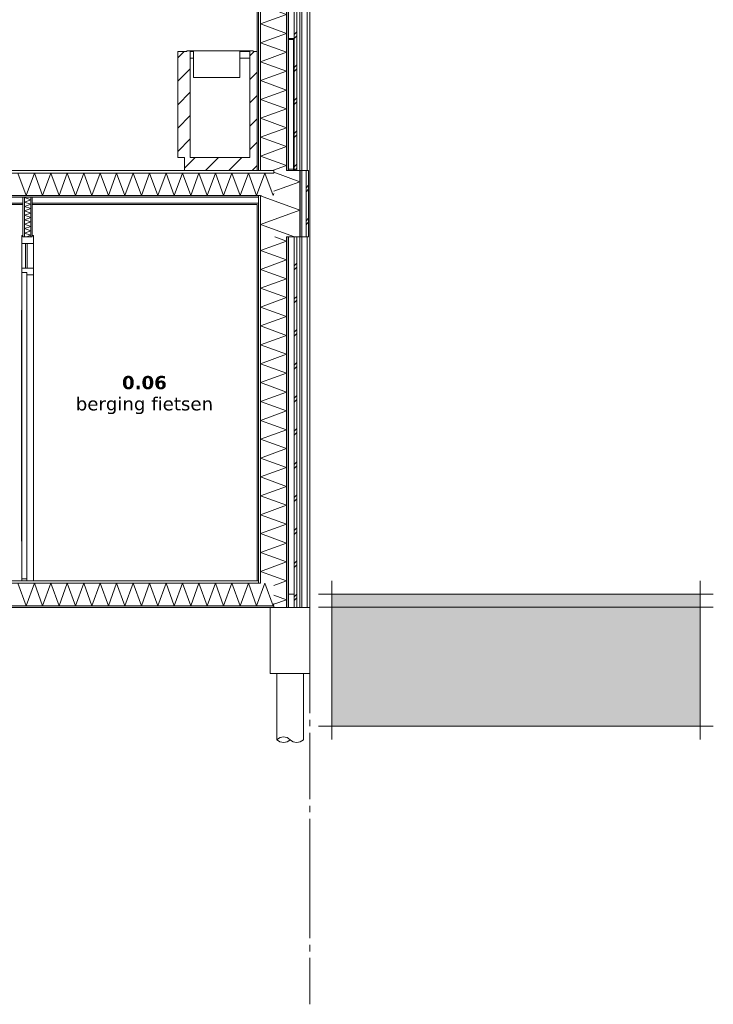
# Model space of a CAD drawing. Header units: millimetres. Extents: x -25778 to 132920, y -21930 to 17454.
# Tile 24 of 26: x 127675 to 132920, y -21930 to -14488. Entities that reach past the tile are written whole.
import ezdxf

# ---------------------------------------------------------------- set-up
doc = ezdxf.new("R2010")
doc.units = ezdxf.units.MM
doc.header["$MEASUREMENT"] = 0
doc.linetypes.add('B0204', pattern=[650, 500, -50, 50, -50])
for name, color, linetype in [('00 2D tek aankleding', 7, 'Continuous'), ('00 2D tek aankleding 2D arcering', 7, 'Continuous'), ('17 Paalfundering', 7, 'Continuous'), ('34 Balustrades', 7, 'Continuous'), ('A Stramien.module', 7, 'Continuous'), ('New_13 Vloeren op grondslag', 7, 'Continuous'), ('New_13 Vloeren op grondslag Doorsnede-arcering', 7, 'Continuous'), ('New_13 Vloeren op grondslag Laagscheidingslijnen', 7, 'Continuous'), ('New_16 Fundering', 7, 'Continuous'), ('New_16 Fundering Laagscheidingslijnen', 7, 'Continuous'), ('New_21 Buitenwanden', 7, 'Continuous'), ('New_21 Buitenwanden Doorsnede-arcering', 7, 'Continuous'), ('New_21 Buitenwanden Laagscheidingslijnen', 7, 'Continuous'), ('New_22 C Binnenwanden', 7, 'Continuous'), ('New_22 C Binnenwanden Deuren', 7, 'Continuous'), ('New_22 C Binnenwanden Doorsnede-arcering', 7, 'Continuous'), ('New_22 C Binnenwanden Laagscheidingslijnen', 7, 'Continuous'), ('New_23 Vloeren', 7, 'Continuous'), ('New_23 Vloeren Doorsnede-arcering', 7, 'Continuous'), ('New_23 Vloeren Laagscheidingslijnen', 7, 'Continuous'), ('New_73 Keuken', 7, 'Continuous'), ('New_73 Keuken Doorsnede-arcering', 7, 'Continuous'), ('Tekst_dim Algemeen', 7, 'Continuous')]:
    doc.layers.add(name, color=color, linetype=linetype)
doc.styles.add('GENERATED_STYLE_2', font='verdana.ttf')
pattern_1 = [(270, (122620.28, -18728.747), (25, 0), [])]
pattern_2 = [(270, (122620.28, -18728.75), (86.6025, 0), [0, -50]), (270, (122663.58, -18753.75), (86.6025, 0), [0, -50])]
pattern_3 = [(0, (122620.28, -18728.747), (0, 25), [])]
pattern_4 = [(0, (122620.28, -18728.75), (0, 86.6025), [0, -50]), (0, (122645.28, -18685.446), (0, 86.6025), [0, -50])]
pattern_5 = [(45, (122620.28, -18728.75), (-88.3883, 88.3883), [])]

# ---------------------------------------------------------------- blocks, each defined once
blk = doc.blocks.new('*X339', base_point=(122620.3, -18728.7))
at = {"layer": 'New_21 Buitenwanden Doorsnede-arcering', "color": 7, "linetype": 'Continuous', "lineweight": 0}
for p, q in [((129693.3, -16160.6), (129605.8, -16128.7)), ((129693.3, -16160.6), (129497.3, -16231.9)), ((129693.3, -16303.2), (129497.3, -16231.9)), ((129693.3, -16303.2), (129497.3, -16374.6)), ((129693.3, -16445.9), (129497.3, -16374.6)), ((129693.3, -16445.9), (129497.3, -16517.3)), ((129693.3, -16588.6), (129497.3, -16517.3)), ((129693.3, -16588.6), (129497.3, -16659.9)), ((129693.3, -16731.3), (129497.3, -16659.9)), ((129693.3, -16731.3), (129497.3, -16802.6)), ((129693.3, -16874), (129497.3, -16802.6)), ((129693.3, -16874), (129497.3, -16945.3)), ((129693.3, -17016.6), (129497.3, -16945.3)), ((129693.3, -17016.6), (129497.3, -17088)), ((129693.3, -17159.3), (129497.3, -17088)), ((129693.3, -17159.3), (129497.3, -17230.6)), ((129693.3, -17302), (129497.3, -17230.6)), ((129693.3, -17302), (129497.3, -17373.3)), ((129693.3, -17444.7), (129497.3, -17373.3)), ((129693.3, -17444.7), (129497.3, -17516)), ((129693.3, -17587.3), (129497.3, -17516)), ((129693.3, -17587.3), (129497.3, -17658.7)), ((129693.3, -17730), (129497.3, -17658.7)), ((129693.3, -17730), (129497.3, -17801.4)), ((129693.3, -17872.7), (129497.3, -17801.4)), ((129693.3, -17872.7), (129497.3, -17944)), ((129693.3, -18015.4), (129497.3, -17944)), ((129693.3, -18015.4), (129497.3, -18086.7)), ((129693.3, -18158), (129497.3, -18086.7)), ((129693.3, -18158), (129497.3, -18229.4)), ((129693.3, -18300.7), (129497.3, -18229.4)), ((129693.3, -18300.7), (129497.3, -18372.1)), ((129693.3, -18443.4), (129497.3, -18372.1)), ((129693.3, -18443.4), (129497.3, -18514.7)), ((129693.3, -18586.1), (129497.3, -18514.7)), ((129693.3, -18586.1), (129497.3, -18657.4)), ((129693.3, -18728.7), (129497.3, -18657.4)), ((129693.3, -18728.7), (129597.3, -18763.7)), ((129693.3, -18871.4), (129597.3, -18836.5)), ((129693.3, -18871.4), (129597.3, -18906.4))]:
    blk.add_line(p, q, dxfattribs=at)
blk = doc.blocks.new('*X340', base_point=(122620.3, -18728.7))
at = {"layer": 'New_21 Buitenwanden Doorsnede-arcering', "color": 7, "linetype": 'Continuous', "lineweight": 0}
for p, q in [((129750.3, -16348.7), (129770.3, -16328.7)), ((129750.3, -16378.7), (129770.3, -16358.7)), ((129750.3, -16598.7), (129770.3, -16578.7)), ((129750.3, -16628.7), (129770.3, -16608.7)), ((129750.3, -16848.7), (129770.3, -16828.7)), ((129750.3, -16878.7), (129770.3, -16858.7)), ((129750.3, -17098.7), (129770.3, -17078.7)), ((129750.3, -17128.7), (129770.3, -17108.7)), ((129750.3, -17348.7), (129770.3, -17328.7)), ((129750.3, -17378.7), (129770.3, -17358.7)), ((129750.3, -17598.7), (129770.3, -17578.7)), ((129750.3, -17628.7), (129770.3, -17608.7)), ((129750.3, -17848.7), (129770.3, -17828.7)), ((129750.3, -17878.7), (129770.3, -17858.7)), ((129750.3, -18098.7), (129770.3, -18078.7)), ((129750.3, -18128.7), (129770.3, -18108.7)), ((129750.3, -18348.7), (129770.3, -18328.7)), ((129750.3, -18378.7), (129770.3, -18358.7)), ((129750.3, -18598.7), (129770.3, -18578.7)), ((129750.3, -18628.7), (129770.3, -18608.7)), ((129750.3, -18848.7), (129770.3, -18828.7)), ((129750.3, -18878.7), (129770.3, -18858.7))]:
    blk.add_line(p, q, dxfattribs=at)
blk = doc.blocks.new('Section Element_288_6', base_point=(122620.3, -18728.7))
at = {"layer": 'New_21 Buitenwanden Doorsnede-arcering', "linetype": 'Continuous', "lineweight": 0, "true_color": 0x000000}
h = blk.add_hatch(dxfattribs=at)
h.set_pattern_fill('720_Gips_0006', color=18, style=0, pattern_type=2)
h.set_pattern_definition(pattern_2)
h.paths.add_polyline_path([(129470.3, -16128.7), (129470.3, -18728.7), (129482.3, -18728.7), (129482.3, -16128.7)])
h = blk.add_hatch(dxfattribs=at)
h.set_pattern_fill('325_Houtachtig_plaatmate_E7', color=18, style=0, pattern_type=2)
h.set_pattern_definition(pattern_1)
h.paths.add_polyline_path([(129482.3, -18746.7), (129497.3, -18746.7), (129497.3, -16128.7), (129482.3, -16128.7), (129482.3, -18728.7)])
h = blk.add_hatch(dxfattribs=at)
h.set_pattern_fill('325_Houtachtig_plaatmate_E7', color=18, style=0, pattern_type=2)
h.set_pattern_definition(pattern_1)
h.paths.add_polyline_path([(129708.3, -16128.7), (129693.3, -16128.7), (129693.3, -18929.7), (129708.3, -18929.7)])
at = {"layer": 'New_21 Buitenwanden', "color": 9, "linetype": 'Continuous', "lineweight": 0}
for p, q in [((129470.3, -16128.7), (129470.3, -18728.7)), ((129770.3, -16128.7), (129770.3, -18929.7))]:
    blk.add_line(p, q, dxfattribs=at)
at = {"layer": 'New_21 Buitenwanden', "color": 149, "linetype": 'Continuous', "lineweight": 0, "true_color": 0x3c4244}
blk.add_line((129750.3, -18828.7), (129708.3, -18828.7), dxfattribs=at)
at = {"layer": 'New_21 Buitenwanden Laagscheidingslijnen', "color": 9, "linetype": 'Continuous', "lineweight": 0}
for p, q in [((129497.3, -16128.7), (129497.3, -18746.7)), ((129693.3, -16128.7), (129693.3, -18929.7)), ((129708.3, -16128.7), (129708.3, -18929.7)), ((129750.3, -16128.7), (129750.3, -18929.7)), ((129597.3, -18917.7), (129597.3, -18929.7))]:
    blk.add_line(p, q, dxfattribs=at)
at = {"layer": 'New_21 Buitenwanden Laagscheidingslijnen', "color": 9, "linetype": 'Continuous', "lineweight": 0, "flags": 128}
blk.add_lwpolyline([(129482.3, -16128.7), (129482.3, -18728.7), (129482.3, -18746.7)], dxfattribs=at)
at = {"layer": 'New_21 Buitenwanden', "lineweight": 0}
for name in ['*X339', '*X340']:
    blk.add_blockref(name, (122620.3, -18728.7), dxfattribs=at)
blk = doc.blocks.new('*X346', base_point=(122620.3, -18728.7))
at = {"layer": 'New_21 Buitenwanden Doorsnede-arcering', "color": 7, "linetype": 'Continuous', "lineweight": 0}
for p, q in [((129673.9, -13028.7), (129497.3, -13093)), ((129693.3, -13164.4), (129497.3, -13093)), ((129693.3, -13164.4), (129497.3, -13235.7)), ((129693.3, -13307), (129497.3, -13235.7)), ((129693.3, -13307), (129497.3, -13378.4)), ((129693.3, -13449.7), (129497.3, -13378.4)), ((129693.3, -13449.7), (129497.3, -13521.1)), ((129693.3, -13592.4), (129497.3, -13521.1)), ((129693.3, -13592.4), (129497.3, -13663.7)), ((129693.3, -13735.1), (129497.3, -13663.7)), ((129693.3, -13735.1), (129497.3, -13806.4)), ((129693.3, -13877.8), (129497.3, -13806.4)), ((129693.3, -13877.8), (129497.3, -13949.1)), ((129693.3, -14020.4), (129497.3, -13949.1)), ((129693.3, -14020.4), (129497.3, -14091.8)), ((129693.3, -14163.1), (129497.3, -14091.8)), ((129693.3, -14163.1), (129497.3, -14234.4)), ((129693.3, -14305.8), (129497.3, -14234.4)), ((129693.3, -14305.8), (129497.3, -14377.1)), ((129693.3, -14448.5), (129497.3, -14377.1)), ((129693.3, -14448.5), (129497.3, -14519.8)), ((129693.3, -14591.1), (129497.3, -14519.8)), ((129693.3, -14591.1), (129497.3, -14662.5)), ((129693.3, -14733.8), (129497.3, -14662.5)), ((129693.3, -14733.8), (129497.3, -14805.1)), ((129693.3, -14876.5), (129497.3, -14805.1)), ((129693.3, -14876.5), (129497.3, -14947.8)), ((129693.3, -15019.2), (129497.3, -14947.8)), ((129693.3, -15019.2), (129497.3, -15090.5)), ((129693.3, -15161.8), (129497.3, -15090.5)), ((129693.3, -15161.8), (129497.3, -15233.2)), ((129693.3, -15304.5), (129497.3, -15233.2)), ((129693.3, -15304.5), (129497.3, -15375.9)), ((129693.3, -15447.2), (129497.3, -15375.9)), ((129693.3, -15447.2), (129497.3, -15518.5)), ((129693.3, -15589.9), (129497.3, -15518.5)), ((129693.3, -15589.9), (129586.5, -15628.7))]:
    blk.add_line(p, q, dxfattribs=at)
blk = doc.blocks.new('*X347', base_point=(122620.3, -18728.7))
at = {"layer": 'New_21 Buitenwanden Doorsnede-arcering', "color": 7, "linetype": 'Continuous', "lineweight": 0}
for p, q in [((129750.3, -13098.7), (129770.3, -13078.7)), ((129750.3, -13128.7), (129770.3, -13108.7)), ((129750.3, -13348.7), (129770.3, -13328.7)), ((129750.3, -13378.7), (129770.3, -13358.7)), ((129750.3, -13598.7), (129770.3, -13578.7)), ((129750.3, -13628.7), (129770.3, -13608.7)), ((129750.3, -13848.7), (129770.3, -13828.7)), ((129750.3, -13878.7), (129770.3, -13858.7)), ((129750.3, -14098.7), (129770.3, -14078.7)), ((129750.3, -14128.7), (129770.3, -14108.7)), ((129750.3, -14348.7), (129770.3, -14328.7)), ((129750.3, -14378.7), (129770.3, -14358.7)), ((129750.3, -14598.7), (129770.3, -14578.7)), ((129750.3, -14628.7), (129770.3, -14608.7)), ((129750.3, -14848.7), (129770.3, -14828.7)), ((129750.3, -14878.7), (129770.3, -14858.7)), ((129750.3, -15098.7), (129770.3, -15078.7)), ((129750.3, -15128.7), (129770.3, -15108.7)), ((129750.3, -15348.7), (129770.3, -15328.7)), ((129750.3, -15378.7), (129770.3, -15358.7)), ((129750.3, -15598.7), (129770.3, -15578.7)), ((129750.3, -15628.7), (129770.3, -15608.7))]:
    blk.add_line(p, q, dxfattribs=at)
blk = doc.blocks.new('Section Element_293_6', base_point=(122620.3, -18728.7))
at = {"layer": 'New_21 Buitenwanden Doorsnede-arcering', "linetype": 'Continuous', "lineweight": 0, "true_color": 0x000000}
h = blk.add_hatch(dxfattribs=at)
h.set_pattern_fill('720_Gips_0006', color=18, style=0, pattern_type=2)
h.set_pattern_definition(pattern_2)
h.paths.add_polyline_path([(129470.3, -15628.7), (129482.3, -15628.7), (129482.3, -13028.7), (129470.3, -13028.7)])
h = blk.add_hatch(dxfattribs=at)
h.set_pattern_fill('325_Houtachtig_plaatmate_E7', color=18, style=0, pattern_type=2)
h.set_pattern_definition(pattern_1)
h.paths.add_polyline_path([(129482.3, -13028.7), (129482.3, -15628.7), (129497.3, -15628.7), (129497.3, -13028.7)])
h = blk.add_hatch(dxfattribs=at)
h.set_pattern_fill('325_Houtachtig_plaatmate_E7', color=18, style=0, pattern_type=2)
h.set_pattern_definition(pattern_1)
h.paths.add_polyline_path([(129693.3, -15628.7), (129708.3, -15628.7), (129708.3, -13028.7), (129693.3, -13028.7)])
at = {"layer": 'New_21 Buitenwanden', "color": 9, "linetype": 'Continuous', "lineweight": 0}
for p, q in [((129470.3, -13028.7), (129470.3, -14728.7)), ((129770.3, -13028.7), (129770.3, -15628.7))]:
    blk.add_line(p, q, dxfattribs=at)
at = {"layer": 'New_21 Buitenwanden Laagscheidingslijnen', "color": 9, "linetype": 'Continuous', "lineweight": 0}
for p, q in [((129482.3, -13028.7), (129482.3, -15628.7)), ((129497.3, -13028.7), (129497.3, -15628.7)), ((129693.3, -13028.7), (129693.3, -15628.7)), ((129708.3, -13028.7), (129708.3, -15628.7)), ((129750.3, -13028.7), (129750.3, -15628.7))]:
    blk.add_line(p, q, dxfattribs=at)
at = {"layer": 'New_21 Buitenwanden Laagscheidingslijnen', "color": 9, "linetype": 'Continuous', "lineweight": 0, "flags": 128}
blk.add_lwpolyline([(129470.3, -14728.7), (129470.3, -14778.7), (129470.3, -15528.7), (129470.3, -15628.7)], dxfattribs=at)
at = {"layer": 'New_21 Buitenwanden', "lineweight": 0}
for name in ['*X346', '*X347']:
    blk.add_blockref(name, (122620.3, -18728.7), dxfattribs=at)
blk = doc.blocks.new('*X353', base_point=(122620.3, -18728.7))
at = {"layer": 'New_23 Vloeren Doorsnede-arcering', "color": 7, "linetype": 'Continuous', "lineweight": 0}
for p, q in [((127723.9, -15817.7), (127661.6, -15646.7)), ((127723.9, -15817.7), (127786.1, -15646.7)), ((127848.3, -15817.7), (127786.1, -15646.7)), ((127848.3, -15817.7), (127910.6, -15646.7)), ((127972.8, -15817.7), (127910.6, -15646.7)), ((127972.8, -15817.7), (128035.1, -15646.7)), ((128097.3, -15817.7), (128035.1, -15646.7)), ((128097.3, -15817.7), (128159.5, -15646.7)), ((128221.8, -15817.7), (128159.5, -15646.7)), ((128221.8, -15817.7), (128284, -15646.7)), ((128346.3, -15817.7), (128284, -15646.7)), ((128346.3, -15817.7), (128408.5, -15646.7)), ((128470.7, -15817.7), (128408.5, -15646.7)), ((128470.7, -15817.7), (128533, -15646.7)), ((128595.2, -15817.7), (128533, -15646.7)), ((128595.2, -15817.7), (128657.5, -15646.7)), ((128719.7, -15817.7), (128657.5, -15646.7)), ((128719.7, -15817.7), (128781.9, -15646.7)), ((128844.2, -15817.7), (128781.9, -15646.7)), ((128844.2, -15817.7), (128906.4, -15646.7)), ((128968.6, -15817.7), (128906.4, -15646.7)), ((128968.6, -15817.7), (129030.9, -15646.7)), ((129093.1, -15817.7), (129030.9, -15646.7)), ((129093.1, -15817.7), (129155.4, -15646.7)), ((129217.6, -15817.7), (129155.4, -15646.7)), ((129217.6, -15817.7), (129279.8, -15646.7)), ((129342.1, -15817.7), (129279.8, -15646.7)), ((129342.1, -15817.7), (129404.3, -15646.7)), ((129466.6, -15817.7), (129404.3, -15646.7)), ((129466.6, -15817.7), (129528.8, -15646.7)), ((129591, -15817.7), (129528.8, -15646.7)), ((129591, -15817.7), (129597.3, -15800.6))]:
    blk.add_line(p, q, dxfattribs=at)
blk = doc.blocks.new('Section Element_296_6', base_point=(122620.3, -18728.7))
at = {"layer": 'New_23 Vloeren Doorsnede-arcering', "linetype": 'Continuous', "lineweight": 0, "true_color": 0x000000}
h = blk.add_hatch(dxfattribs=at)
h.set_pattern_fill('325_Houtachtig_plaatmate_E7', color=18, style=0, pattern_type=2)
h.set_pattern_definition(pattern_3)
h.paths.add_polyline_path([(122893.3, -15628.7), (122893.3, -15646.7), (129597.3, -15646.7), (129597.3, -15628.7)])
h = blk.add_hatch(dxfattribs=at)
h.set_pattern_fill('720_Gips_0006', color=18, style=0, pattern_type=2)
h.set_pattern_definition(pattern_4)
h.paths.add_polyline_path([(129482.3, -15817.7), (123008.3, -15817.7), (123008.3, -15829.7), (129482.3, -15829.7)])
h = blk.add_hatch(dxfattribs=at)
h.set_pattern_fill('720_Gips_0006', color=18, style=0, pattern_type=2)
h.set_pattern_definition(pattern_4)
h.paths.add_polyline_path([(127700.3, -15873.7), (123008.3, -15873.7), (123008.3, -15885.7), (127700.3, -15885.7)])
h = blk.add_hatch(dxfattribs=at)
h.set_pattern_fill('720_Gips_0006', color=18, style=0, pattern_type=2)
h.set_pattern_definition(pattern_4)
h.paths.add_polyline_path([(127770.3, -15873.7), (127770.3, -15885.7), (129482.3, -15885.7), (129482.3, -15873.7)])
at = {"layer": 'New_23 Vloeren', "color": 9, "linetype": 'Continuous', "lineweight": 0}
for p, q in [((127700.3, -15885.7), (123020.3, -15885.7)), ((129470.3, -15885.7), (127770.3, -15885.7))]:
    blk.add_line(p, q, dxfattribs=at)
at = {"layer": 'New_23 Vloeren', "color": 9, "linetype": 'Continuous', "lineweight": 0, "flags": 128}
blk.add_lwpolyline([(128920.3, -15628.7), (123020.3, -15628.7), (122893.3, -15628.7)], dxfattribs=at)
at = {"layer": 'New_23 Vloeren Laagscheidingslijnen', "color": 9, "linetype": 'Continuous', "lineweight": 0}
for p, q in [((129597.3, -15646.7), (122893.3, -15646.7)), ((127700.3, -15873.7), (123008.3, -15873.7)), ((129482.3, -15873.7), (127770.3, -15873.7))]:
    blk.add_line(p, q, dxfattribs=at)
at = {"layer": 'New_23 Vloeren Laagscheidingslijnen', "color": 9, "linetype": 'Continuous', "lineweight": 0, "flags": 128}
for points in [[(129597.3, -15628.7), (129497.3, -15628.7), (129482.3, -15628.7), (129470.3, -15628.7), (128920.3, -15628.7)], [(129497.3, -15817.7), (129482.3, -15817.7), (123008.3, -15817.7), (122993.3, -15817.7)], [(129482.3, -15829.7), (127770.3, -15829.7), (127758.3, -15829.7), (127712.3, -15829.7), (127700.3, -15829.7), (123008.3, -15829.7)]]:
    blk.add_lwpolyline(points, dxfattribs=at)
at = {"layer": 'New_23 Vloeren', "lineweight": 0}
blk.add_blockref('*X353', (122620.3, -18728.7), dxfattribs=at)
blk = doc.blocks.new('*X359', base_point=(122620.3, -18728.7))
at = {"layer": 'New_13 Vloeren op grondslag Doorsnede-arcering', "color": 7, "linetype": 'Continuous', "lineweight": 0}
for p, q in [((127723.9, -18917.7), (127661.6, -18746.7)), ((127723.9, -18917.7), (127786.1, -18746.7)), ((127848.3, -18917.7), (127786.1, -18746.7)), ((127848.3, -18917.7), (127910.6, -18746.7)), ((127972.8, -18917.7), (127910.6, -18746.7)), ((127972.8, -18917.7), (128035.1, -18746.7)), ((128097.3, -18917.7), (128035.1, -18746.7)), ((128097.3, -18917.7), (128159.5, -18746.7)), ((128221.8, -18917.7), (128159.5, -18746.7)), ((128221.8, -18917.7), (128284, -18746.7)), ((128346.3, -18917.7), (128284, -18746.7)), ((128346.3, -18917.7), (128408.5, -18746.7)), ((128470.7, -18917.7), (128408.5, -18746.7)), ((128470.7, -18917.7), (128533, -18746.7)), ((128595.2, -18917.7), (128533, -18746.7)), ((128595.2, -18917.7), (128657.5, -18746.7)), ((128719.7, -18917.7), (128657.5, -18746.7)), ((128719.7, -18917.7), (128781.9, -18746.7)), ((128844.2, -18917.7), (128781.9, -18746.7)), ((128844.2, -18917.7), (128906.4, -18746.7)), ((128968.6, -18917.7), (128906.4, -18746.7)), ((128968.6, -18917.7), (129030.9, -18746.7)), ((129093.1, -18917.7), (129030.9, -18746.7)), ((129093.1, -18917.7), (129155.4, -18746.7)), ((129217.6, -18917.7), (129155.4, -18746.7)), ((129217.6, -18917.7), (129279.8, -18746.7)), ((129342.1, -18917.7), (129279.8, -18746.7)), ((129342.1, -18917.7), (129404.3, -18746.7)), ((129466.6, -18917.7), (129404.3, -18746.7)), ((129466.6, -18917.7), (129528.8, -18746.7)), ((129591, -18917.7), (129528.8, -18746.7)), ((129591, -18917.7), (129597.3, -18900.6))]:
    blk.add_line(p, q, dxfattribs=at)
blk = doc.blocks.new('Section Element_299_6', base_point=(122620.3, -18728.7))
at = {"layer": 'New_13 Vloeren op grondslag Doorsnede-arcering', "linetype": 'Continuous', "lineweight": 0, "true_color": 0x000000}
h = blk.add_hatch(dxfattribs=at)
h.set_pattern_fill('325_Houtachtig_plaatmate_E7', color=18, style=0, pattern_type=2)
h.set_pattern_definition(pattern_3)
h.paths.add_polyline_path([(122893.3, -18728.7), (122893.3, -18746.7), (129482.3, -18746.7), (129482.3, -18728.7)])
h = blk.add_hatch(dxfattribs=at)
h.set_pattern_fill('720_Gips_0006', color=18, style=0, pattern_type=2)
h.set_pattern_definition(pattern_4)
h.paths.add_polyline_path([(122893.3, -18929.7), (129597.3, -18929.7), (129597.3, -18917.7), (122893.3, -18917.7)])
at = {"layer": 'New_13 Vloeren op grondslag', "color": 9, "linetype": 'Continuous', "lineweight": 0}
for p, q in [((129470.3, -18728.7), (122893.3, -18728.7)), ((129570.3, -18929.7), (122920.3, -18929.7))]:
    blk.add_line(p, q, dxfattribs=at)
at = {"layer": 'New_13 Vloeren op grondslag Laagscheidingslijnen', "color": 9, "linetype": 'Continuous', "lineweight": 0}
for p, q in [((129482.3, -18728.7), (129470.3, -18728.7)), ((129597.3, -18917.7), (122893.3, -18917.7)), ((129597.3, -18929.7), (129570.3, -18929.7))]:
    blk.add_line(p, q, dxfattribs=at)
at = {"layer": 'New_13 Vloeren op grondslag Laagscheidingslijnen', "color": 9, "linetype": 'Continuous', "lineweight": 0, "flags": 128}
blk.add_lwpolyline([(129497.3, -18746.7), (129482.3, -18746.7), (122893.3, -18746.7)], dxfattribs=at)
at = {"layer": 'New_13 Vloeren op grondslag', "lineweight": 0}
blk.add_blockref('*X359', (122620.3, -18728.7), dxfattribs=at)
blk = doc.blocks.new('Section Element_312_6', base_point=(122620.3, -18728.7))
at = {"layer": 'New_73 Keuken Doorsnede-arcering', "linetype": 'Continuous', "lineweight": 0, "true_color": 0x000000}
h = blk.add_hatch(dxfattribs=at)
h.set_pattern_fill('130_Kalkzandsteen_0006', color=18, style=0, pattern_type=2)
h.set_pattern_definition(pattern_5)
h.paths.add_polyline_path([(128870.3, -14778.7), (128965.3, -14778.7), (128965.3, -14728.7), (128870.3, -14728.7)])
h = blk.add_hatch(dxfattribs=at)
h.set_pattern_fill('130_Kalkzandsteen_0006', color=18, style=0, pattern_type=2)
h.set_pattern_definition(pattern_5)
h.paths.add_polyline_path([(128940.3, -14728.7), (128990.3, -14728.7), (128990.3, -14723.7), (128940.3, -14723.7)])
h = blk.add_hatch(dxfattribs=at)
h.set_pattern_fill('130_Kalkzandsteen_0006', color=18, style=0, pattern_type=2)
h.set_pattern_definition(pattern_5)
h.paths.add_polyline_path([(129340.3, -14728.7), (129440.3, -14728.7), (129440.3, -14723.7), (129340.3, -14723.7)])
h = blk.add_hatch(dxfattribs=at)
h.set_pattern_fill('130_Kalkzandsteen_0006', color=18, style=0, pattern_type=2)
h.set_pattern_definition(pattern_5)
h.paths.add_polyline_path([(129470.3, -14778.7), (129470.3, -14728.7), (129415.3, -14728.7), (129415.3, -14778.7)])
h = blk.add_hatch(dxfattribs=at)
h.set_pattern_fill('130_Kalkzandsteen_0006', color=18, style=0, pattern_type=2)
h.set_pattern_definition(pattern_5)
h.paths.add_polyline_path([(128870.3, -15528.7), (128965.3, -15528.7), (128965.3, -14778.7), (128870.3, -14778.7)])
h = blk.add_hatch(dxfattribs=at)
h.set_pattern_fill('130_Kalkzandsteen_0006', color=18, style=0, pattern_type=2)
h.set_pattern_definition(pattern_5)
h.paths.add_polyline_path([(129470.3, -15528.7), (129470.3, -14778.7), (129415.3, -14778.7), (129415.3, -15528.7)])
h = blk.add_hatch(dxfattribs=at)
h.set_pattern_fill('130_Kalkzandsteen_0006', color=18, style=0, pattern_type=2)
h.set_pattern_definition(pattern_5)
h.paths.add_polyline_path([(128920.3, -15528.7), (128920.3, -15628.7), (129470.3, -15628.7), (129470.3, -15528.7)])
at = {"layer": 'New_73 Keuken', "color": 7, "linetype": 'Continuous', "lineweight": 0}
for p, q in [((128940.3, -14728.7), (128870.3, -14728.7)), ((128940.3, -14723.7), (128940.3, -14728.7)), ((128990.3, -14723.7), (128940.3, -14723.7)), ((128990.3, -14728.7), (128965.3, -14728.7)), ((128990.3, -14723.7), (128991.8, -14723.7)), ((128991.8, -14723.7), (128996.1, -14723.7)), ((128996.1, -14723.7), (129002.6, -14723.7)), ((129002.6, -14723.7), (129010.3, -14723.7)), ((129010.3, -14723.7), (129320.3, -14723.7)), ((129320.3, -14723.7), (129327.9, -14723.7)), ((129327.9, -14723.7), (129334.4, -14723.7)), ((129334.4, -14723.7), (129338.8, -14723.7)), ((129338.8, -14723.7), (129340.3, -14723.7)), ((129440.3, -14723.7), (129340.3, -14723.7)), ((129415.3, -14728.7), (129340.3, -14728.7)), ((129440.3, -14723.7), (129440.3, -14728.7)), ((129470.3, -14728.7), (129440.3, -14728.7)), ((128965.3, -14778.7), (128990.3, -14778.7)), ((129340.3, -14778.7), (129415.3, -14778.7)), ((128990.3, -14923.7), (129340.3, -14923.7)), ((128920.3, -15528.7), (128870.3, -15528.7)), ((128920.3, -15528.7), (128920.3, -15628.7)), ((129415.3, -15528.7), (128965.3, -15528.7))]:
    blk.add_line(p, q, dxfattribs=at)
at = {"layer": 'New_73 Keuken', "color": 7, "linetype": 'Continuous', "lineweight": 0, "flags": 128}
for points in [[(128870.3, -14728.7), (128870.3, -14778.7), (128870.3, -15528.7)], [(128965.3, -14728.7), (128965.3, -14778.7), (128965.3, -15528.7)], [(128990.3, -14723.7), (128990.3, -14728.7), (128990.3, -14923.7)], [(129340.3, -14723.7), (129340.3, -14728.7), (129340.3, -14923.7)], [(129415.3, -14728.7), (129415.3, -14778.7), (129415.3, -15528.7)]]:
    blk.add_lwpolyline(points, dxfattribs=at)
blk = doc.blocks.new('*X376', base_point=(122620.3, -18728.7))
at = {"layer": 'New_22 C Binnenwanden Doorsnede-arcering', "color": 7, "linetype": 'Continuous', "lineweight": 0}
for p, q in [((127719.2, -15829.7), (127712.3, -15832.3)), ((127758.3, -15849), (127712.3, -15832.3)), ((127758.3, -15849), (127712.3, -15865.8)), ((127758.3, -15882.5), (127712.3, -15865.8)), ((127758.3, -15882.5), (127712.3, -15899.2)), ((127758.3, -15916), (127712.3, -15899.2)), ((127758.3, -15916), (127712.3, -15932.7)), ((127758.3, -15949.5), (127712.3, -15932.7)), ((127758.3, -15949.5), (127712.3, -15966.2)), ((127758.3, -15983), (127712.3, -15966.2)), ((127758.3, -15983), (127712.3, -15999.7)), ((127758.3, -16016.4), (127712.3, -15999.7)), ((127758.3, -16016.4), (127712.3, -16033.2)), ((127758.3, -16049.9), (127712.3, -16033.2)), ((127758.3, -16049.9), (127712.3, -16066.7)), ((127758.3, -16083.4), (127712.3, -16066.7)), ((127758.3, -16083.4), (127712.3, -16100.2)), ((127758.3, -16116.9), (127712.3, -16100.2)), ((127758.3, -16116.9), (127725.7, -16128.7))]:
    blk.add_line(p, q, dxfattribs=at)
blk = doc.blocks.new('Section Element_314_6', base_point=(122620.3, -18728.7))
at = {"layer": 'New_22 C Binnenwanden Doorsnede-arcering', "linetype": 'Continuous', "lineweight": 0, "true_color": 0x000000}
h = blk.add_hatch(dxfattribs=at)
h.set_pattern_fill('325_Houtachtig_plaatmate_E7', color=18, style=0, pattern_type=2)
h.set_pattern_definition(pattern_1)
h.paths.add_polyline_path([(127700.3, -16128.7), (127712.3, -16128.7), (127712.3, -15829.7), (127700.3, -15829.7)])
h = blk.add_hatch(dxfattribs=at)
h.set_pattern_fill('325_Houtachtig_plaatmate_E7', color=18, style=0, pattern_type=2)
h.set_pattern_definition(pattern_1)
h.paths.add_polyline_path([(127770.3, -15829.7), (127758.3, -15829.7), (127758.3, -16128.7), (127770.3, -16128.7)])
at = {"layer": 'New_22 C Binnenwanden', "color": 1, "linetype": 'Continuous', "lineweight": 0, "flags": 128}
for points in [[(127700.3, -15885.7), (127700.3, -16118.7), (127700.3, -16128.7)], [(127770.3, -15885.7), (127770.3, -16118.7), (127770.3, -16128.7)], [(127770.3, -16128.7), (127758.3, -16128.7), (127712.3, -16128.7), (127700.3, -16128.7)]]:
    blk.add_lwpolyline(points, dxfattribs=at)
at = {"layer": 'New_22 C Binnenwanden Laagscheidingslijnen', "color": 1, "linetype": 'Continuous', "lineweight": 0}
for p, q in [((127712.3, -15829.7), (127712.3, -16128.7)), ((127758.3, -15829.7), (127758.3, -16128.7))]:
    blk.add_line(p, q, dxfattribs=at)
at = {"layer": 'New_22 C Binnenwanden Laagscheidingslijnen', "color": 1, "linetype": 'Continuous', "lineweight": 0, "flags": 128}
for points in [[(127700.3, -15829.7), (127700.3, -15873.7), (127700.3, -15885.7)], [(127770.3, -15829.7), (127770.3, -15873.7), (127770.3, -15885.7)]]:
    blk.add_lwpolyline(points, dxfattribs=at)
at = {"layer": 'New_22 C Binnenwanden', "lineweight": 0}
blk.add_blockref('*X376', (122620.3, -18728.7), dxfattribs=at)
blk = doc.blocks.new('Section Element_323_6', base_point=(122620.3, -18728.7))
at = {"layer": 'New_22 C Binnenwanden Deuren', "color": 7, "linetype": 'Continuous', "lineweight": 0}
for p, q in [((127690.3, -16118.7), (127690.3, -16178.7)), ((127700.3, -16118.7), (127690.3, -16118.7)), ((127780.3, -16118.7), (127770.3, -16118.7)), ((127780.3, -16118.7), (127780.3, -16178.7)), ((127690.3, -16365.7), (127690.3, -16178.7)), ((127780.3, -16178.7), (127690.3, -16178.7)), ((127720.3, -16178.7), (127720.3, -16365.7)), ((127732.3, -16365.7), (127732.3, -16178.7)), ((127780.3, -16365.7), (127780.3, -16178.7)), ((127780.3, -16365.7), (127690.3, -16365.7)), ((127780.3, -16365.7), (127780.3, -16415.7)), ((127730.3, -16398.7), (127690.3, -16398.7)), ((127780.3, -16415.7), (127730.3, -16415.7)), ((127780.3, -18728.7), (127780.3, -16415.7)), ((127690.2, -16683.1), (127690.2, -17556.2)), ((127730.4, -16715.2), (127730.4, -16780.1)), ((127730.4, -16820.6), (127730.4, -16885.5)), ((127730.4, -16926.1), (127730.4, -16991)), ((127730.4, -17031.6), (127730.4, -17096.5)), ((127730.4, -17137.1), (127730.4, -17202)), ((127730.4, -17242.5), (127730.4, -17307.4)), ((127730.4, -17348), (127730.4, -17412.9)), ((127730.4, -17453.5), (127730.4, -17491.3)), ((127690.2, -18429.4), (127690.2, -17556.2)), ((127730.4, -17491.3), (127730.4, -17532.7)), ((127730.4, -17621.2), (127730.4, -17579.8)), ((127730.4, -17659), (127730.4, -17621.2)), ((127730.4, -17764.5), (127730.4, -17699.6)), ((127730.4, -17870), (127730.4, -17805.1)), ((127730.4, -17975.4), (127730.4, -17910.5)), ((127730.4, -18080.9), (127730.4, -18016)), ((127730.4, -18186.4), (127730.4, -18121.5)), ((127730.4, -18291.9), (127730.4, -18226.9)), ((127730.4, -18397.3), (127730.4, -18332.4)), ((127690.3, -18713.7), (127690.3, -18728.7)), ((127730.3, -18713.7), (127690.3, -18713.7)), ((127730.3, -18728.7), (127730.3, -18713.7))]:
    blk.add_line(p, q, dxfattribs=at)
at = {"layer": 'New_22 C Binnenwanden Deuren', "color": 7, "linetype": 'Continuous', "lineweight": 0, "flags": 128}
for points in [[(127690.3, -16365.7), (127690.3, -16398.7), (127690.3, -18713.7)], [(127730.3, -16398.7), (127730.3, -16415.7), (127730.3, -18713.7)]]:
    blk.add_lwpolyline(points, dxfattribs=at)
blk = doc.blocks.new('Section Element_324_6', base_point=(122620.3, -18728.7))
at = {"layer": 'New_21 Buitenwanden', "color": 149, "linetype": 'Continuous', "lineweight": 0, "true_color": 0x3c4244}
for p, q in [((129870.3, -18929.7), (129870.3, -15628.7)), ((129793.3, -16128.7), (129793.3, -18929.7)), ((129808.3, -16128.7), (129808.3, -18929.7)), ((129850.3, -18929.7), (129850.3, -16128.7))]:
    blk.add_line(p, q, dxfattribs=at)
blk = doc.blocks.new('Section Element_325_6', base_point=(122620.3, -18728.7))
at = {"layer": 'New_21 Buitenwanden', "color": 149, "linetype": 'Continuous', "lineweight": 0, "true_color": 0x3c4244}
for p, q in [((129870.3, -15628.7), (129870.3, -12528.7)), ((129793.3, -13028.7), (129793.3, -15628.7)), ((129808.3, -13028.7), (129808.3, -15628.7)), ((129850.3, -15628.7), (129850.3, -13028.7))]:
    blk.add_line(p, q, dxfattribs=at)
blk = doc.blocks.new('*X397', base_point=(122620.3, -18728.7))
at = {"layer": 'New_21 Buitenwanden Doorsnede-arcering', "color": 7, "linetype": 'Continuous', "lineweight": 0}
for p, q in [((129793.3, -15712.2), (129597.3, -15640.8)), ((129793.3, -15712.2), (129597.3, -15783.5)), ((129503.2, -15817.7), (129497.3, -15819.9)), ((129793.3, -15927.6), (129497.3, -15819.9)), ((129793.3, -15927.6), (129497.3, -16035.4)), ((129753.8, -16128.7), (129497.3, -16035.4))]:
    blk.add_line(p, q, dxfattribs=at)
blk = doc.blocks.new('*X398', base_point=(122620.3, -18728.7))
at = {"layer": 'New_21 Buitenwanden Doorsnede-arcering', "color": 7, "linetype": 'Continuous', "lineweight": 0}
for p, q in [((129840.3, -15758.7), (129860.3, -15738.7)), ((129840.3, -15788.7), (129860.3, -15768.7)), ((129840.3, -16008.7), (129860.3, -15988.7)), ((129840.3, -16038.7), (129850.3, -16028.7)), ((129850.3, -16028.7), (129860.3, -16018.7))]:
    blk.add_line(p, q, dxfattribs=at)
blk = doc.blocks.new('Section Element_329_6', base_point=(122620.3, -18728.7))
at = {"layer": 'New_21 Buitenwanden Doorsnede-arcering', "linetype": 'Continuous', "lineweight": 0, "true_color": 0x000000}
h = blk.add_hatch(dxfattribs=at)
h.set_pattern_fill('325_Houtachtig_plaatmate_E7', color=18, style=0, pattern_type=2)
h.set_pattern_definition(pattern_1)
h.paths.add_polyline_path([(129793.3, -15628.7), (129793.3, -16128.7), (129808.3, -16128.7), (129808.3, -15628.7)])
h = blk.add_hatch(dxfattribs=at)
h.set_pattern_fill('325_Houtachtig_plaatmate_E7', color=18, style=0, pattern_type=2)
h.set_pattern_definition(pattern_1)
h.paths.add_polyline_path([(129482.3, -16128.7), (129497.3, -16128.7), (129497.3, -15817.7), (129482.3, -15817.7), (129482.3, -15885.7)])
h = blk.add_hatch(dxfattribs=at)
h.set_pattern_fill('720_Gips_0006', color=18, style=0, pattern_type=2)
h.set_pattern_definition(pattern_2)
h.paths.add_polyline_path([(129482.3, -15885.7), (129470.3, -15885.7), (129470.3, -16128.7), (129482.3, -16128.7)])
at = {"layer": 'New_21 Buitenwanden', "color": 9, "linetype": 'Continuous', "lineweight": 0}
for p, q in [((129860.3, -15628.7), (129860.3, -16128.7)), ((129470.3, -15885.7), (129470.3, -16128.7))]:
    blk.add_line(p, q, dxfattribs=at)
at = {"layer": 'New_21 Buitenwanden', "color": 9, "linetype": 'Continuous', "lineweight": 0, "flags": 128}
for points in [[(129860.3, -15628.7), (129840.3, -15628.7), (129808.3, -15628.7), (129793.3, -15628.7), (129770.3, -15628.7)], [(129860.3, -16128.7), (129840.3, -16128.7), (129808.3, -16128.7), (129793.3, -16128.7), (129770.3, -16128.7)]]:
    blk.add_lwpolyline(points, dxfattribs=at)
at = {"layer": 'New_21 Buitenwanden Laagscheidingslijnen', "color": 9, "linetype": 'Continuous', "lineweight": 0}
for p, q in [((129597.3, -15628.7), (129597.3, -15646.7)), ((129793.3, -15628.7), (129793.3, -16128.7)), ((129808.3, -15628.7), (129808.3, -16128.7)), ((129840.3, -15628.7), (129840.3, -16128.7)), ((129497.3, -15817.7), (129497.3, -16128.7))]:
    blk.add_line(p, q, dxfattribs=at)
at = {"layer": 'New_21 Buitenwanden Laagscheidingslijnen', "color": 9, "linetype": 'Continuous', "lineweight": 0, "flags": 128}
for points in [[(129770.3, -15628.7), (129750.3, -15628.7), (129708.3, -15628.7), (129693.3, -15628.7)], [(129482.3, -15817.7), (129482.3, -15829.7), (129482.3, -15873.7), (129482.3, -15885.7), (129482.3, -16128.7)], [(129770.3, -16128.7), (129750.3, -16128.7), (129708.3, -16128.7), (129693.3, -16128.7)]]:
    blk.add_lwpolyline(points, dxfattribs=at)
at = {"layer": 'New_21 Buitenwanden', "lineweight": 0}
for name in ['*X397', '*X398']:
    blk.add_blockref(name, (122620.3, -18728.7), dxfattribs=at)
blk = doc.blocks.new('Section Element_345_6', base_point=(122620.3, -18728.7))
at = {"layer": '34 Balustrades', "color": 149, "linetype": 'Continuous', "lineweight": 0, "true_color": 0x3c4244}
for p, q in [((129745.3, -14628.7), (129708.3, -14628.7)), ((129745.3, -14638.7), (129745.3, -14628.7))]:
    blk.add_line(p, q, dxfattribs=at)
blk = doc.blocks.new('Section Element_346_6', base_point=(122620.3, -18728.7))
at = {"layer": '34 Balustrades', "color": 149, "linetype": 'Continuous', "lineweight": 0, "true_color": 0x3c4244}
blk.add_line((129745.3, -15628.7), (129745.3, -15618.7), dxfattribs=at)
blk = doc.blocks.new('Section Element_347_6', base_point=(122620.3, -18728.7))
at = {"layer": '34 Balustrades', "color": 149, "linetype": 'Continuous', "lineweight": 0, "true_color": 0x3c4244}
for p, q in [((129745.3, -14638.7), (129708.3, -14638.7)), ((129745.3, -15618.7), (129745.3, -14638.7)), ((129745.3, -15618.7), (129708.3, -15618.7))]:
    blk.add_line(p, q, dxfattribs=at)
blk = doc.blocks.new('Section Element_352_6', base_point=(122620.3, -18728.7))
at = {"layer": 'New_16 Fundering', "color": 2, "linetype": 'Continuous', "lineweight": 0}
for p, q in [((129570.3, -18929.7), (129570.3, -19429.7)), ((129870.3, -18929.7), (129770.3, -18929.7)), ((129870.3, -18929.7), (129870.3, -19429.7)), ((129870.3, -19429.7), (129570.3, -19429.7))]:
    blk.add_line(p, q, dxfattribs=at)
at = {"layer": 'New_16 Fundering Laagscheidingslijnen', "color": 2, "linetype": 'Continuous', "lineweight": 0, "flags": 128}
blk.add_lwpolyline([(129770.3, -18929.7), (129750.3, -18929.7), (129708.3, -18929.7), (129693.3, -18929.7), (129597.3, -18929.7)], dxfattribs=at)
blk = doc.blocks.new('Standard grid marker[24]_6', base_point=(129870.3, -7828.7))
at = {"layer": 'A Stramien.module', "color": 9, "linetype": 'B0204', "lineweight": 0}
for p, q in [((129870.3, -8828.7), (129870.3, -20929.7)), ((129870.3, -20929.7), (129870.3, -21929.7))]:
    blk.add_line(p, q, dxfattribs=at)
blk = doc.blocks.new('Strook maaiveld[28]_6', base_point=(130035.3, -19828.7))
at = {"layer": '00 2D tek aankleding 2D arcering', "linetype": 'Continuous', "lineweight": 0, "true_color": 0xffffff}
blk.add_hatch(color=7, dxfattribs=at).paths.add_polyline_path([(130035.3, -18928.7), (132820.3, -18928.7), (132820.3, -18828.7), (130035.3, -18828.7)])
at = {"layer": '00 2D tek aankleding 2D arcering', "linetype": 'Continuous', "lineweight": 0, "true_color": 0x000000}
blk.add_hatch(color=18, dxfattribs=at).paths.add_polyline_path([(130035.3, -19828.7), (132820.3, -19828.7), (132820.3, -18928.7), (130035.3, -18928.7)])
at = {"layer": '00 2D tek aankleding', "color": 7, "linetype": 'Continuous', "lineweight": 0, "flags": 128}
for points in [[(130035.3, -18928.7), (132820.3, -18928.7), (132820.3, -18828.7), (130035.3, -18828.7)], [(130035.3, -19828.7), (132820.3, -19828.7), (132820.3, -18928.7), (130035.3, -18928.7)]]:
    blk.add_lwpolyline(points, close=True, dxfattribs=at)
blk = doc.blocks.new('Eind strook maaiveld[29]_6', base_point=(132820.3, -19828.7))
at = {"layer": '00 2D tek aankleding', "color": 7, "linetype": 'Continuous', "lineweight": 0}
for p, q in [((132820.3, -18728.7), (132820.3, -19928.7)), ((132820.3, -18828.7), (132920.3, -18828.7)), ((132820.3, -18928.7), (132920.3, -18928.7)), ((132820.3, -19828.7), (132920.3, -19828.7))]:
    blk.add_line(p, q, dxfattribs=at)
blk = doc.blocks.new('Eind strook maaiveld[30]_6', base_point=(130035.3, -19828.7))
at = {"layer": '00 2D tek aankleding', "color": 7, "linetype": 'Continuous', "lineweight": 0}
for p, q in [((130035.3, -18728.7), (130035.3, -19928.7)), ((130035.3, -18828.7), (129935.3, -18828.7)), ((130035.3, -18928.7), (129935.3, -18928.7)), ((130035.3, -19828.7), (129935.3, -19828.7))]:
    blk.add_line(p, q, dxfattribs=at)
blk = doc.blocks.new('2D Heipaal rond 26[32]_6', base_point=(129620.3, -19429.7))
at = {"layer": '17 Paalfundering', "color": 7, "linetype": 'Continuous', "lineweight": 0}
for p, q in [((129620.3, -19429.7), (129820.3, -19429.7)), ((129620.3, -19929.7), (129620.3, -19429.7)), ((129820.3, -19429.7), (129820.3, -19929.7))]:
    blk.add_line(p, q, dxfattribs=at)
for centre, start, end in [((129670.3, -19979.7), 45, 135), ((129670.3, -19879.7), 225, 315), ((129770.3, -19879.7), 225, 315)]:
    blk.add_arc(centre, 70.7, start, end, dxfattribs=at)

msp = doc.modelspace()

# ---------------------------------------------------------------- block references
at = {"layer": '00 2D tek aankleding', "color": 7, "linetype": 'Continuous', "lineweight": 0}
for name, p in [('Eind strook maaiveld[30]_6', (130035.3, -19828.7)), ('Eind strook maaiveld[29]_6', (132820.3, -19828.7)), ('Strook maaiveld[28]_6', (130035.3, -19828.7))]:
    msp.add_blockref(name, p, dxfattribs=at)
at = {"layer": '17 Paalfundering', "color": 7, "linetype": 'Continuous', "lineweight": 0}
msp.add_blockref('2D Heipaal rond 26[32]_6', (129620.3, -19429.7), dxfattribs=at)
at = {"layer": '34 Balustrades', "lineweight": 0}
for name in ['Section Element_345_6', 'Section Element_347_6', 'Section Element_346_6']:
    msp.add_blockref(name, (122620.3, -18728.7), dxfattribs=at)
at = {"layer": 'A Stramien.module', "color": 1, "linetype": 'Continuous', "lineweight": 0}
msp.add_blockref('Standard grid marker[24]_6', (129870.3, -7828.7), dxfattribs=at)
at = {"layer": 'New_13 Vloeren op grondslag', "lineweight": 0}
msp.add_blockref('Section Element_299_6', (122620.3, -18728.7), dxfattribs=at)
at = {"layer": 'New_16 Fundering', "lineweight": 0}
msp.add_blockref('Section Element_352_6', (122620.3, -18728.7), dxfattribs=at)
at = {"layer": 'New_21 Buitenwanden', "lineweight": 0}
for name in ['Section Element_325_6', 'Section Element_293_6', 'Section Element_329_6', 'Section Element_324_6', 'Section Element_288_6']:
    msp.add_blockref(name, (122620.3, -18728.7), dxfattribs=at)
at = {"layer": 'New_22 C Binnenwanden', "lineweight": 0}
msp.add_blockref('Section Element_314_6', (122620.3, -18728.7), dxfattribs=at)
at = {"layer": 'New_22 C Binnenwanden Deuren', "lineweight": 0}
msp.add_blockref('Section Element_323_6', (122620.3, -18728.7), dxfattribs=at)
at = {"layer": 'New_23 Vloeren', "lineweight": 0}
msp.add_blockref('Section Element_296_6', (122620.3, -18728.7), dxfattribs=at)
at = {"layer": 'New_73 Keuken', "lineweight": 0}
msp.add_blockref('Section Element_312_6', (122620.3, -18728.7), dxfattribs=at)

# ---------------------------------------------------------------- texts
at = {"layer": 'Tekst_dim Algemeen', "color": 9, "linetype": 'Continuous', "lineweight": 0, "insert": (128618.4, -17324.8), "char_height": 100, "attachment_point": 5, "line_spacing_factor": 0.962029, "style": 'GENERATED_STYLE_2'}
msp.add_mtext('\\A1;{\\pqc;\\fVerdana|b1|i0|c0|p0;\\W1.000000;0.06\\P\\pqc;\\fVerdana|b0|i0|c0|p0;\\W1.000000;berging fietsen}', dxfattribs=at)

doc.saveas('drawing.dxf')
